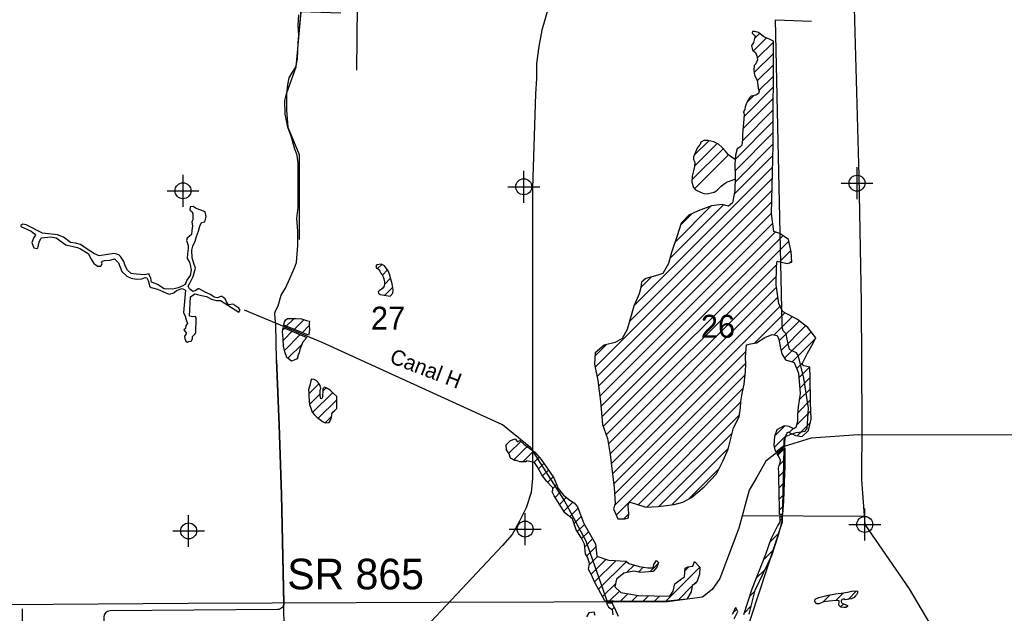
# Model space of a CAD drawing. Extents: x 164447 to 260447, y 765761 to 829592.
# Tile 12 of 16: x 201872 to 217295, y 795695 to 804994. Entities that reach past the tile are written whole.
import ezdxf

# ---------------------------------------------------------------- set-up
doc = ezdxf.new("R2010")
doc.units = 0
doc.header["$LTSCALE"] = 800
doc.header["$PDMODE"] = 34
doc.header["$PDSIZE"] = 250
doc.linetypes.add('STREAM', pattern=[0])
doc.layers.get('0').update_dxf_attribs({"linetype": 'CONTINUOUS'})
for name, color, linetype in [('MAJROADS', 9, 'CONTINUOUS'), ('SEC', 2, 'CONTINUOUS'), ('TEXT', 7, 'CONTINUOUS'), ('TRUNKS', 5, 'STREAM'), ('WATER', 4, 'CONTINUOUS'), ('WETDBA', 11, 'CONTINUOUS'), ('WETFILL', 12, 'CONTINUOUS'), ('WSHEDS', 3, 'CONTINUOUS')]:
    doc.layers.add(name, color=color, linetype=linetype)

# ---------------------------------------------------------------- blocks, each defined once
blk = doc.blocks.new('*X')
at = {"color": 0}
for p, q in [((213365.517851, 804506.786923), (213566.018027, 804707.287099)), ((213383.090898, 804701.136666), (213459.934848, 804777.980615)), ((213425.916342, 804390.408719), (213680.05225, 804644.544627)), ((213378.023414, 804165.739096), (213679.342103, 804467.057784)), ((213424.804111, 804035.743098), (213678.631955, 804289.570942)), ((213450.284193, 803884.446483), (213677.921808, 804112.084099)), ((213217.46368, 803474.849276), (213677.211661, 803934.597256)), ((213201.68794, 803282.29684), (213676.501514, 803757.110414)), ((213260.777967, 803694.940258), (213371.228023, 803805.390314)), ((213193.034332, 803096.866537), (213675.791367, 803579.623571)), ((213079.082435, 802806.137944), (213675.081219, 803402.136729)), ((212435.746876, 802869.909167), (212664.599271, 803098.761562)), ((213077.030788, 802627.309603), (213674.371072, 803224.649886)), ((212402.531757, 802483.140657), (212894.445769, 802975.054669)), ((212444.101737, 802701.487332), (212797.303254, 803054.688849)), ((213076.902004, 802450.404123), (213673.660925, 803047.163044)), ((212442.085835, 802345.91804), (212974.388016, 802878.220221)), ((213062.671534, 802259.396957), (213669.862762, 802866.588186)), ((211492.913123, 800512.861852), (213665.735752, 802685.68448)), ((211423.486368, 800266.658401), (213661.608742, 802504.780775)), ((210884.219213, 799550.614551), (213657.481731, 802323.877069)), ((210915.676056, 799405.294698), (213653.354721, 802142.973363)), ((212054.372071, 801251.097494), (212895.458256, 802092.183679)), ((212137.452837, 801510.954956), (212703.529561, 802077.03168)), ((210939.983585, 799252.825532), (213649.22771, 801962.069658)), ((212223.376955, 801773.655769), (212407.987601, 801958.266416)), ((210959.06699, 799095.132242), (213670.154323, 801806.219575)), ((210976.198078, 798935.486635), (213710.458587, 801669.747143)), ((210991.097613, 798773.609474), (213827.658122, 801610.169983)), ((211014.160862, 798619.896028), (213918.621607, 801524.356773)), ((213772.95814, 801201.916611), (213950.590015, 801379.548486)), ((207478.105572, 801094.248378), (207543.255595, 801159.398401)), ((211061.181603, 798490.140074), (213730.251527, 801159.209997)), ((213931.974722, 801184.156497), (213964.966618, 801217.148394)), ((207553.98354, 800993.349651), (207635.258279, 801074.62439)), ((207585.341829, 800847.931245), (207679.988479, 800942.577894)), ((211095.386669, 798347.568444), (213725.575063, 800977.756838)), ((211604.0854, 800800.810824), (211765.36641, 800962.091833)), ((207590.854901, 800676.667621), (207716.234178, 800802.046898)), ((211119.485185, 798194.890265), (213728.599071, 800804.004151)), ((211138.810718, 798037.439103), (213749.510625, 800648.13901)), ((211157.710013, 797879.561703), (213783.351379, 800505.203068)), ((206048.266443, 800194.739335), (206169.006734, 800315.479626)), ((213382.568408, 799927.643402), (213857.66717, 800402.742164)), ((213688.615984, 800056.914283), (213973.544157, 800341.842456)), ((205995.973802, 800142.446694), (206017.667524, 800164.140416)), ((206173.13759, 800142.833786), (206324.954662, 800294.650859)), ((206298.008736, 800090.928237), (206408.477952, 800201.397453)), ((213769.794323, 799961.315926), (214084.661399, 800276.183003)), ((213799.186898, 799813.931807), (214183.782497, 800198.527406)), ((206002.163561, 799971.859758), (206142.53867, 800112.234867)), ((206019.902465, 799812.821967), (206267.409817, 800060.329318)), ((213851.886705, 799689.854918), (214268.544646, 800106.512859)), ((213971.468506, 799632.660024), (214341.615198, 800002.806716)), ((206073.559163, 799689.701969), (206294.293197, 799910.436003)), ((210882.132465, 799725.304498), (211062.274746, 799905.446779)), ((211176.609309, 797721.684303), (213248.652015, 799793.72701)), ((211191.206271, 797559.50457), (213247.249686, 799615.547985)), ((214041.528893, 799525.943716), (214135.539484, 799619.954307)), ((214076.680523, 799384.31865), (214245.808604, 799553.446731)), ((211190.420374, 797381.941978), (213236.699965, 799428.221569)), ((214091.515857, 799222.377289), (214256.700992, 799387.562424)), ((206400.289074, 799132.548404), (206561.180858, 799293.440188)), ((206433.90029, 799342.936315), (206451.456205, 799360.49223)), ((206410.653359, 798966.135993), (206577.701753, 799133.184388)), ((206460.589774, 798839.295713), (206774.687241, 799153.39318)), ((206619.307416, 799174.790051), (206670.518808, 799226.001443)), ((211217.657409, 797232.402318), (213206.39787, 799221.142778)), ((214083.635597, 799037.720334), (214258.152031, 799212.236767)), ((206549.016583, 798750.945827), (206838.464309, 799040.393552)), ((211558.838974, 797396.807187), (213167.490124, 799005.458337)), ((214058.648763, 798835.956804), (214259.603069, 799036.91111)), ((206656.197851, 798681.350399), (206759.666846, 798784.819395)), ((211695.325357, 797356.516875), (213145.505759, 798806.697276)), ((214041.582984, 798642.11433), (214265.933192, 798866.464538)), ((213703.623377, 798480.931418), (213855.18346, 798632.491501)), ((214051.389715, 798475.144366), (214259.409357, 798683.164008)), ((211884.806126, 797369.220948), (213030.485743, 798514.900565)), ((213692.755317, 798293.286663), (213869.706367, 798470.237713)), ((213924.517985, 798525.049331), (213987.171561, 798587.702907)), ((209536.416142, 798202.81148), (209720.946578, 798387.341916)), ((209609.997751, 798099.616393), (209820.128288, 798309.746931)), ((209755.303603, 798068.14555), (209921.365255, 798234.207202)), ((212087.107063, 797394.745191), (212970.408027, 798278.046154)), ((213748.623485, 798172.378136), (213857.923719, 798281.67837)), ((209923.636105, 798059.701357), (210007.381901, 798143.447153)), ((209998.419907, 797957.708463), (210083.807638, 798043.096195)), ((213771.375757, 798018.353712), (213858.755195, 798105.73315)), ((210063.992459, 797846.50432), (210155.732411, 797938.244273)), ((212360.504163, 797491.365595), (212825.90438, 797956.765811)), ((213765.349465, 797835.550725), (213854.281061, 797924.482321)), ((210140.193205, 797745.928371), (210226.337705, 797832.072871)), ((210221.64352, 797650.601991), (210282.5094, 797711.46787)), ((213768.730832, 797662.155397), (213848.143552, 797741.568117)), ((210258.605193, 797510.786968), (210349.377854, 797601.559629)), ((213772.717521, 797489.36539), (213841.969038, 797558.616908)), ((210326.317835, 797401.722915), (210436.612293, 797512.017373)), ((210394.030478, 797292.658862), (210538.064683, 797436.693068)), ((210486.76131, 797208.612999), (210618.835617, 797340.687307)), ((211336.048797, 797174.01701), (211415.283057, 797253.25127)), ((213775.95905, 797315.830224), (213831.609538, 797371.480712)), ((210556.122905, 797101.197899), (210667.558214, 797212.633208)), ((210605.945103, 796974.243402), (210718.487408, 797086.785707)), ((213778.934162, 797142.028641), (213816.229279, 797179.323758)), ((210674.051439, 796865.573042), (210782.056753, 796973.578357)), ((213618.270257, 796804.588041), (213762.913395, 796949.231178)), ((210722.84835, 796737.593258), (210845.626099, 796860.371008)), ((210755.224464, 796593.192677), (210896.196276, 796734.164489)), ((213520.200084, 796529.741172), (213680.873605, 796690.414693)), ((210793.567227, 796454.758745), (210924.26986, 796585.461378)), ((210823.220935, 796307.635757), (211057.505816, 796541.920638)), ((210877.791993, 796185.430121), (211214.188684, 796521.826811)), ((210940.344755, 796071.206187), (211376.603156, 796507.464587)), ((211743.49571, 796344.027056), (211868.41489, 796468.946236)), ((211377.617673, 796331.702409), (211495.409306, 796449.494043)), ((211563.004642, 796340.312683), (211639.502584, 796416.810625)), ((211986.594519, 795880.019084), (212524.562189, 796417.986754)), ((212294.438795, 796364.640055), (212352.997708, 796423.198968)), ((213405.479818, 796238.244211), (213544.695312, 796377.459705)), ((211003.389874, 795957.474611), (211207.909848, 796161.994585)), ((212428.8781, 796145.525969), (212488.140775, 796204.788644)), ((211110.673571, 795887.981612), (211265.384315, 796042.692357)), ((211279.449436, 795879.980782), (211400.746774, 796001.27812)), ((212184.93472, 795901.58259), (212406.201782, 796122.849652)), ((213304.300639, 795960.288336), (213387.953392, 796043.941089)), ((214650.977122, 795892.751257), (214774.74138, 796016.515515)), ((214847.433001, 795912.430441), (214979.591664, 796044.589104)), ((211066.434994, 795843.743035), (211074.094902, 795851.402944)), ((211454.834336, 795878.588987), (211551.508028, 795975.262679)), ((211631.611032, 795878.588987), (211722.508573, 795969.486529)), ((211808.387727, 795878.588987), (211895.254757, 795965.456018)), ((214450.107742, 795868.658573), (214565.375774, 795983.926605)), ((214731.446059, 795796.4435), (214779.036774, 795844.034214)), ((211151.493933, 795752.025279), (211186.450508, 795786.981854)), ((213045.233973, 795701.22167), (213103.995241, 795759.982939)), ((213220.262242, 795699.473245), (213330.643126, 795809.854129))]:
    blk.add_line(p, q, dxfattribs=at)

msp = doc.modelspace()

# ---------------------------------------------------------------- linework, layer by layer
at = {"layer": 'MAJROADS', "color": 0}
for points in [[(206243.141648, 804750.756782), (206275.870567, 805068.290257), (206320.372876, 807716.345711), (206333.217363, 809029.524452)], [(210162.323543, 805210.012248), (210096.320951, 804989.696409), (210050.107371, 804830.454734), (210001.480731, 804572.989277), (209965.930816, 804306.761669), (209969.754307, 804075.367814), (209953.906442, 803833.105676), (209906.785994, 802355.408799), (209907.155123, 799718.493281), (209907.044833, 797808.476716), (209882.516664, 797588.063684), (209803.365732, 797345.949894), (209698.081812, 797130.091862), (209588.473087, 796931.706976), (209433.085595, 796759.623887), (207432.939525, 794627.275179)], [(214944.587365, 805174.748957), (215017.201812, 802543.202597), (215052.779803, 800565.493641), (215063.720251, 798654.999782), (215057.24526, 797783.63164), (215109.831072, 797086.632999), (215807.0537, 796077.122439), (216642.826622, 794663.239536), (217040.078032, 793998.346433), (218198.816176, 792070.944479), (219837.345937, 789310.45603), (220400.238097, 788384.583002), (220500.15798, 788300.050489), (222969.034817, 785650.697905), (223310.251348, 785338.139291), (224041.834976, 784561.834789), (224174.521903, 784376.51076), (224215.48071, 784250.521365), (225769.077905, 780208.676659), (225990.691275, 779586.983705), (226975.632671, 776822.972959)], [(206041.565464, 793491.614503), (206009.769935, 795836.606332), (205972.170756, 797554.697581), (205938.3133, 798644.292758), (205895.582065, 799666.916781), (205882.90473, 800220.062576), (205875.205759, 800312.294763), (205867.444956, 800396.147828), (205884.574195, 800446.298903), (205918.585343, 800513.08456), (205970.096723, 800680.296033), (206037.933524, 800788.729978), (206106.079486, 800939.05954), (206174.349112, 801106.147348), (206208.483924, 801189.691252), (206227.220795, 801457.699531), (206228.890259, 801683.935857), (206213.615981, 801885.158478), (206231.610867, 802052.617278), (206233.898651, 802362.644837), (206235.258955, 802546.985547), (206236.681091, 802739.705381), (206220.912157, 802873.895016), (206179.696693, 802966.374532), (206122.526798, 803167.906313), (206073.303203, 803310.722399), (206032.891555, 803512.130516), (206026.120064, 803730.049551), (206060.687701, 803872.247318), (206069.808808, 803972.734964), (206095.749993, 804081.47807), (206146.704885, 804173.277433), (206197.536112, 804248.31855), (206223.662794, 804382.199025), (206233.896877, 804633.51089), (206243.141648, 804750.756782), (206235.937333, 804910.021955), (206245.491264, 805069.163464)], [(220400.978442, 798482.09586), (215004.926753, 798491.121051), (214270.936493, 798440.642725), (213863.94479, 798314.883304), (213559.747908, 798078.154834), (213419.315059, 797829.764549), (213301.291897, 797623.115889), (213139.370859, 797031.190259), (212837.546482, 796242.831812), (212717.830443, 796066.178981), (212568.749913, 795949.782561), (212018.364768, 795873.450215), (208460.828487, 795865.737266), (204509.492269, 795850.046188), (199572.636659, 795812.421605)], [(213192.633519, 797225.899568), (215100.059453, 797216.15092)], [(201911.636703, 795766.292702), (201954.44368, 789708.05137), (201954.231138, 789346.775134)]]:
    msp.add_lwpolyline(points, dxfattribs=at)
at = {"layer": 'SEC', "color": 0}
for p in [(209767.881816, 802377.28533), (214987.991547, 802432.779872), (204430.431046, 802314.048216), (204518.848345, 796984.839487), (209789.091414, 797014.926813), (215109.831072, 797086.632999)]:
    msp.add_point(p, dxfattribs=at)
at = {"layer": 'TRUNKS', "color": 0}
for points in [[(206951.15301, 809767.479449), (207021.572525, 809593.069035), (207081.211442, 809377.147168), (207081.508044, 809285.463061), (207001.247172, 809128.029012), (206977.672508, 808992.608124), (207004.319933, 808852.98375), (207057.296994, 808671.967977), (207121.033467, 808539.012522), (207160.672692, 808432.174844), (207217.648441, 808364.686852), (207182.614422, 807722.778044), (207145.966223, 804205.88226)], [(213210.057378, 795270.63328), (213822.091958, 797129.109746), (213847.375761, 798284.097271), (213845.092048, 798410.727055), (213879.976405, 798471.88721), (213954.184435, 798502.5123), (214037.130867, 798526.594409), (214120.085955, 798539.760007), (214174.659849, 798550.719798), (214207.376485, 798592.228504), (214228.958477, 798908.824604), (214154.352263, 799380.358971), (214073.298287, 799723.073328), (214042.690509, 799775.448338), (213992.457251, 799797.24154), (213931.298827, 799829.942595), (213907.214988, 799915.072329), (213894.058045, 799987.110907), (213878.705682, 800074.430868), (213830.638414, 800118.05882), (213819.690742, 800157.3496), (213815.270469, 800225.028499), (213708.876, 804991.095366), (214274.368526, 804969.710735)], [(211086.898085, 795857.058551), (210747.552741, 796825.198503), (210396.003865, 797477.372373), (209880.569528, 798285.639479), (209436.839274, 798645.897058), (206609.909524, 799939.620509), (205394.909158, 800444.663209)]]:
    msp.add_lwpolyline(points, dxfattribs=at)
at = {"layer": 'WATER', "color": 0}
msp.add_lwpolyline([(201888.55297, 801754.854057), (202050.331742, 801681.156173), (202105.046855, 801637.673623), (202118.208142, 801618.069401), (202094.315691, 801580.881485), (202064.008552, 801502.19624), (202081.648741, 801447.678861), (202094.831214, 801421.525774), (202142.898595, 801408.583407), (202158.151031, 801417.364661), (202177.501024, 801509.112326), (202201.329917, 801565.946836), (202214.385275, 801579.086938), (202358.410868, 801594.833711), (202443.602607, 801577.645488), (202592.396641, 801468.977954), (202778.096113, 801423.736166), (202826.184679, 801404.244934), (202944.297291, 801332.588767), (202992.618902, 801241.060022), (203034.306904, 801175.705551), (203062.755938, 801153.967807), (203089.022017, 801132.223001), (203141.405874, 801134.575442), (203163.11537, 801171.756296), (203152.115852, 801197.916446), (203171.713013, 801213.260688), (203200.063179, 801222.084313), (203287.360191, 801228.915656), (203357.158254, 801246.605278), (203383.438457, 801220.494562), (203418.471665, 801187.86323), (203473.490442, 801050.513617), (203552.316927, 800976.547379), (203617.911505, 800944.014913), (203703.089119, 800931.1926), (203783.844328, 800935.819802), (203836.178752, 800953.452929), (203862.381273, 800951.354717), (203882.169107, 800907.759176), (203899.816357, 800851.058843), (203904.288196, 800818.328643), (203932.730168, 800798.773853), (204033.230839, 800772.903244), (204170.961798, 800710.042454), (204219.03624, 800694.917132), (204284.461331, 800714.775585), (204325.817422, 800752.019997), (204386.876603, 800771.864326), (204419.592679, 800780.702075), (204467.695369, 800756.844934), (204440.45393, 800405.297382), (204462.46709, 800348.611173), (204477.924324, 800294.086733), (204499.944546, 800235.217568), (204476.037971, 800202.395563), (204469.630345, 800158.715278), (204443.512567, 800134.61803), (204478.588148, 800088.888967), (204472.116964, 800064.855277), (204452.562175, 800036.413305), (204459.224031, 800001.507212), (204472.455938, 799960.07344), (204498.714955, 799940.511589), (204522.69215, 799951.504045), (204557.591181, 799960.348856), (204581.490694, 799995.353817), (204579.194748, 800030.274034), (204614.009036, 800065.314304), (204631.394994, 800089.383304), (204635.02646, 800316.424743), (204628.392852, 800342.599016), (204582.55786, 800340.26776), (204534.497542, 800351.027172), (204548.810738, 800650.141434), (204616.319917, 800700.568318), (204721.186498, 800674.711832), (204799.822309, 800659.685378), (204876.35991, 800618.456403), (204948.468043, 800596.859898), (205018.336725, 800592.71997), (205304.882903, 800414.642781), (205326.613585, 800445.27477), (205304.685169, 800475.765519), (205241.238236, 800519.219822), (205219.352191, 800536.612842), (205177.883109, 800534.29571), (205142.984077, 800525.450898), (205112.267345, 800573.37704), (205090.282433, 800621.331429), (205068.396388, 800638.724449), (205039.954416, 800658.279238), (205037.757337, 800662.638086), (204967.98046, 800638.399599), (204917.744248, 800646.968994), (204863.036198, 800688.268589), (204775.590884, 800727.2793), (204683.744352, 800777.190662), (204666.27365, 800779.317121), (204629.255221, 800750.818653), (204583.455539, 800737.572623), (204533.12046, 800776.703387), (204508.966717, 800820.284804), (204539.379785, 800866.225726), (204591.424668, 800973.360005), (204625.942354, 801100.084383), (204597.323833, 801174.213046), (204575.197681, 801265.826534), (204566.091578, 801381.494899), (204585.533376, 801444.86415), (204622.382317, 801525.753536), (204641.795867, 801597.854607), (204672.08182, 801683.088717), (204695.840094, 801761.752777), (204721.851943, 801818.594349), (204772.038721, 801825.305639), (204791.409899, 801910.504439), (204775.89617, 801982.492519), (204708.139823, 802008.469058), (204636.010504, 802036.614427), (204587.886628, 802067.020434), (204542.051636, 802064.689178), (204535.665196, 802014.460028), (204572.88136, 801981.835757), (204586.092081, 801946.95085), (204584.170418, 801866.174455), (204571.206866, 801824.655939), (204580.129358, 801765.744403), (204567.264673, 801693.664518), (204565.286515, 801630.351763), (204497.798522, 801573.376013), (204484.827908, 801534.040453), (204511.270536, 801457.721773), (204509.242944, 801409.689702), (204498.603585, 801324.519149), (204494.47072, 801252.467512), (204529.588672, 801193.64072), (204545.003534, 801152.21401), (204556.186663, 801069.297031), (204541.16727, 800988.478265), (204489.016458, 800914.088309), (204463.039919, 800846.331963), (204425.993243, 800826.565315), (204354.054597, 800795.770901), (204273.355883, 800773.680059), (204133.625581, 800779.776959), (204032.997795, 800844.940757), (203967.424403, 800870.924358), (203939.003617, 800883.930282), (203925.715214, 800942.827694), (203901.533223, 800995.140931), (203899.28671, 801014.780464), (203825.122738, 800997.076718), (203696.293086, 801007.574837), (203617.664336, 801020.418337), (203560.752145, 801068.259735), (203523.408866, 801140.177195), (203501.360396, 801207.778178), (203450.905264, 801284.019177), (203426.800954, 801312.319909), (203359.058731, 801333.930538), (203245.601569, 801316.099677), (203114.694892, 801293.84641), (203042.544387, 801328.540645), (202926.621792, 801398.020919), (202823.775741, 801474.092431), (202745.118744, 801495.66775), (202666.497056, 801506.328294), (202559.270971, 801586.751591), (202465.283855, 801623.558161), (202229.439977, 801648.99093), (201971.420514, 801781.317871), (201921.184303, 801789.887266), (201890.693553, 801767.958849)], close=True, dxfattribs=at)
at = {"layer": 'WETDBA', "color": 0}
for points in [[(213858.646095, 798334.179051), (213864.234901, 798459.153234), (213901.948513, 798535.556111), (214024.623285, 798478.447249), (214128.054529, 798465.684197), (214230.629592, 798556.768537), (214271.774959, 798737.471474), (214259.913662, 798999.382823), (214256.683256, 799389.705509), (214248.431564, 799552.844385), (214157.356235, 799573.759274), (214128.007277, 799605.346774), (214213.189835, 799770.544961), (214280.353854, 799892.008713), (214345.106655, 800009.121407), (214216.134906, 800173.181181), (214056.504661, 800298.242165), (213821.697433, 800421.646231), (213762.629589, 800550.356272), (213723.630369, 800841.038576), (213727.844838, 801137.329393), (213735.900873, 801210.571494), (213826.984093, 801189.298619), (213893.940254, 801173.94085), (213966.574818, 801193.449709), (213955.435571, 801357.599421), (213913.26001, 801548.643369), (213779.335745, 801644.901837), (213687.634167, 801677.980348), (213649.182294, 801960.078887), (213673.592578, 803030.081246), (213680.100358, 804656.568368), (213627.370284, 804682.369992), (213526.851937, 804723.193697), (213442.708132, 804792.084616), (213387.036069, 804810.730716), (213351.871085, 804806.754206), (213347.062149, 804781.183891), (213375.522374, 804752.821814), (213390.735076, 804740.967187), (213383.203775, 804701.542431), (213364.574993, 804634.576423), (213350.234985, 804609.046585), (213337.10877, 804589.556752), (213351.442809, 804518.377125), (213396.786136, 804481.038813), (213419.755394, 804426.378154), (213429.794984, 804367.76406), (213405.022165, 804305.185016), (213378.810213, 804275.736422), (213373.093739, 804202.487625), (213383.370271, 804125.880669), (213423.320862, 804048.481808), (213432.655262, 803968.314429), (213441.20944, 803922.710917), (213453.087059, 803872.627968), (213446.393859, 803839.936806), (213401.41454, 803812.343601), (213329.951693, 803795.882554), (213304.363976, 803768.925101), (213262.182052, 803699.069183), (213247.373836, 803655.523365), (213237.70977, 803627.3232), (213232.317035, 803587.262649), (213209.578792, 803548.751149), (213205.781385, 803546.155977), (213217.601293, 803540.896235), (213219.612624, 803501.078426), (213194.908698, 803199.552095), (213195.908458, 803115.228977), (213182.192559, 803027.599778), (213153.524144, 802997.717696), (213110.417158, 802971.824313), (213083.30312, 802869.509408), (213074.153511, 802732.132649), (213079.606464, 802533.474295), (213072.558549, 802316.990603), (213039.230703, 802122.849904), (212974.47385, 802070.922155), (212873.590887, 802098.067753), (212706.766652, 802078.273731), (212500.776124, 801999.236472), (212353.927169, 801934.396449), (212234.552478, 801809.274845), (212171.638066, 801608.7515), (212080.670697, 801348.513539), (212033.981963, 801175.567935), (211948.641604, 801017.52946), (211868.289157, 800990.687307), (211679.26395, 800938.169613), (211610.98247, 800883.657064), (211603.902779, 800798.617218), (211575.651664, 800699.142527), (211490.344891, 800507.079637), (211389.128259, 800143.107676), (211308.873641, 799998.075035), (211202.000724, 799939.488486), (211027.439895, 799896.959897), (210885.091004, 799774.197213), (210874.327074, 799596.312848), (210928.957285, 799343.939964), (210969.245521, 799011.023246), (211002.210379, 798652.873952), (211081.913337, 798432.929875), (211121.46081, 798182.373522), (211184.235398, 797657.9789), (211201.398401, 797415.525017), (211173.213338, 797329.303685), (211242.817635, 797177.545501), (211356.448991, 797173.24493), (211406.164585, 797192.606809), (211416.160459, 797259.086633), (211406.553915, 797321.194661), (211400.877323, 797383.747465), (211416.150328, 797422.048995), (211430.83856, 797438.131746), (211500.792738, 797416.751342), (211679.073634, 797355.495659), (211872.212291, 797367.631988), (212123.300212, 797399.311668), (212258.958959, 797435.610454), (212395.555505, 797510.611137), (212591.363512, 797677.889375), (212788.8963, 797880.663421), (212890.657564, 798089.922469), (212967.361859, 798266.036739), (213052.050058, 798599.917168), (213139.557044, 798773.404256), (213165.063531, 798916.155757), (213167.634362, 799010.766534), (213187.067941, 799136.55069), (213221.039842, 799285.219323), (213242.506822, 799481.247563), (213248.51842, 799598.498225), (213240.376284, 799707.915586), (213253.495295, 799843.947193), (213257.665787, 799898.47936), (213318.502606, 799917.011875), (213415.566983, 799933.119417), (213544.495919, 800014.756136), (213659.154797, 800061.336865), (213738.211459, 800049.46923), (213765.764625, 799985.607793), (213783.938248, 799876.053368), (213812.269601, 799760.634111), (213866.33151, 799664.048096), (213956.085358, 799638.089848), (214001.928257, 799621.908578), (214070.034559, 799456.865476), (214099.275513, 799137.673495), (214066.939791, 798931.01908), (214056.361171, 798809.728004), (214058.067455, 798699.810636), (214030.469191, 798603.21561), (213996.894511, 798582.776843), (213923.729284, 798619.845494), (213845.691349, 798634.242699), (213733.6459, 798566.588158), (213697.590112, 798463.718015), (213686.347819, 798323.788016), (213700.352762, 798257.120856), (213717.798505, 798226.493601)], [(207675.548368, 800662.159679), (207718.76117, 800708.195763), (207721.091741, 800764.137893), (207708.986893, 800858.605582), (207683.917544, 800927.778227), (207663.007683, 801006.539706), (207645.110284, 801062.032784), (207586.294139, 801137.20425), (207532.847128, 801164.765848), (207465.885098, 801154.444391), (207449.325377, 801131.800004), (207463.123498, 801100.579636), (207492.587043, 801088.128671), (207514.914684, 801053.056081), (207529.327341, 801023.954342), (207556.855295, 800989.785063), (207576.898826, 800932.980408), (207585.363395, 800886.539865), (207588.054837, 800862.56067), (207579.707889, 800817.551192), (207556.631538, 800783.130585), (207502.660578, 800744.349427), (207486.816389, 800730.110798), (207493.942346, 800708.750017), (207519.860935, 800688.828846)], [(206841.589702, 798902.786419), (206837.328211, 799090.414492), (206782.79485, 799145.509251), (206734.154105, 799192.808046), (206673.209386, 799224.611641), (206646.841277, 799238.231931), (206619.949686, 799212.038316), (206619.100446, 799162.786841), (206615.811558, 799113.439107), (206614.985548, 799081.292666), (206607.166355, 799058.295017), (206588.708492, 799057.217679), (206577.052229, 799104.928545), (206578.594239, 799172.009598), (206579.346753, 799197.171868), (206586.98244, 799215.973512), (206577.697068, 799265.523242), (206549.646566, 799312.93632), (206517.711599, 799343.790143), (206483.368761, 799356.048591), (206438.44179, 799362.304413), (206420.514553, 799285.850274), (206396.487964, 799195.891063), (206399.30744, 799150.973105), (206401.998415, 799100.465059), (206405.009942, 799024.138954), (206410.025815, 798967.788558), (206432.619003, 798908.291994), (206455.698224, 798845.323971), (206490.554132, 798802.368171), (206528.285455, 798766.158031), (206567.108335, 798737.670359), (206616.703124, 798701.579242), (206659.09846, 798679.864734), (206718.223273, 798685.339138), (206735.452534, 798708.70807), (206746.926693, 798736.387755), (206757.272781, 798766.117313), (206761.80876, 798801.551708), (206763.505839, 798820.468102), (206780.542583, 798848.716329), (206801.394567, 798868.737564)], [(211308.809056, 795878.588987), (211040.056419, 795891.329223), (210880.962665, 796178.329766), (210821.950854, 796310.479958), (210782.223302, 796381.936035), (210797.118921, 796477.558966), (210772.148925, 796564.824932), (210736.387311, 796624.766358), (210718.12577, 796776.948869), (210664.808337, 796884.158968), (210586.598631, 797003.851289), (210533.8147, 797172.455535), (210409.213842, 797268.203175), (210243.595238, 797534.963347), (210211.022383, 797599.072309), (210220.859551, 797624.002129), (210221.884141, 797658.766186), (210123.218981, 797764.039442), (210050.797234, 797864.876875), (209977.74428, 797994.353159), (209934.813513, 798057.159351), (209809.906062, 798085.566242), (209798.121165, 798067.756683), (209706.055737, 798068.592817), (209651.876598, 798089.246428), (209629.315613, 798089.107338), (209559.714463, 798126.970861), (209541.724338, 798195.699144), (209497.806405, 798254.543824), (209492.809265, 798335.019579), (209561.172577, 798402.069516), (209632.264738, 798426.558613), (209668.39671, 798379.719752), (209705.193261, 798400.229531), (209770.845747, 798346.519959), (209943.816142, 798217.45508), (210040.125314, 798105.324867), (210125.542073, 797983.642434), (210237.043537, 797815.974176), (210308.348039, 797652.076041), (210392.654323, 797548.27711), (210488.229717, 797469.439559), (210558.370324, 797423.350257), (210611.33258, 797360.407001), (210709.039417, 797103.611143), (210890.216189, 796780.962831), (210914.802845, 796588.555143), (211096.73997, 796529.099144), (211371.681296, 796512.074992), (211412.649695, 796473.699074), (211573.378566, 796426.690065), (211709.151075, 796406.404602), (211795.127445, 796406.892076), (211804.727306, 796460.30576), (211849.82425, 796519.812889), (211876.185087, 796492.46551), (211850.79954, 796415.627091), (211794.234989, 796351.12419), (211791.302295, 796347.550279), (211594.854759, 796333.0726), (211494.049588, 796355.987362), (211333.557294, 796322.512453), (211222.99511, 796227.67937), (211195.450352, 796107.742999), (211289.217125, 796020.523734), (211563.478712, 795973.197011), (212056.948851, 795961.683373), (212109.359293, 796041.820263), (212133.784889, 796154.734259), (212237.765472, 796235.506911), (212287.004253, 796264.587724), (212291.732086, 796334.290592), (212297.646563, 796400.607721), (212339.709568, 796421.104874), (212416.555146, 796433.215061), (212431.837335, 796475.192501), (212443.486297, 796506.340143), (212524.567457, 796418.197402), (212521.76839, 796306.271311), (212486.699465, 796200.439005), (212447.075883, 796156.661656), (212407.588317, 796132.498209), (212392.710083, 796028.964197), (212319.772489, 795916.242124), (211973.440549, 795878.588987)], [(213820.947917, 797242.688583), (213773.914851, 797242.928963), (213776.301548, 797297.494611), (213770.32966, 797617.199448), (213764.678549, 797776.097727), (213766.012663, 797894.319775), (213760.775889, 797969.417857), (213769.136706, 798012.581274), (213783.709519, 798050.151053), (213788.179834, 798091.079766), (213767.043807, 798140.039938), (213737.802229, 798191.375628), (213857.87689, 798284.818699), (213859.765017, 798158.200713), (213856.592728, 797993.377412), (213848.162238, 797742.121773), (213838.412292, 797453.230303), (213821.422612, 797249.063075)], [(214344.461388, 795849.006825), (214325.44941, 795886.568435), (214333.433815, 795917.73661), (214392.445039, 795943.243381), (214513.788993, 795975.459527), (214652.600815, 795998.243087), (214779.501995, 796017.227711), (214866.062046, 796029.485664), (214903.458144, 796042.651221), (214956.542906, 796048.391656), (214995.221673, 796042.010487), (214995.756821, 796013.163505), (214980.406421, 795986.9251), (214960.884229, 795962.277664), (214944.60672, 795943.914058), (214902.406344, 795919.263003), (214862.002469, 795914.596084), (214832.927229, 795910.274266), (214804.590861, 795904.256904), (214785.739367, 795913.990951), (214771.174698, 795918.357818), (214749.35042, 795912.882443), (214743.599927, 795898.619236), (214742.280857, 795885.521853), (214740.24383, 795873.433432), (214742.565022, 795864.913878), (214763.279383, 795850.426032), (214790.068423, 795839.559343), (214802.303251, 795832.716228), (214838.185204, 795816.628766), (214836.648333, 795799.401422), (214811.63166, 795785.925756), (214781.348765, 795787.408529), (214735.128033, 795793.216338), (214704.060816, 795820.446008), (214710.002765, 795873.543037), (214708.096258, 795891.009096), (214661.636811, 795893.373528), (214550.847628, 795886.906089), (214469.717502, 795876.875209), (214415.771996, 795854.271638), (214395.894245, 795841.296128), (214358.714138, 795843.599624), (214344.179032, 795858.275708)]]:
    msp.add_lwpolyline(points, close=True, dxfattribs=at)
for points in [[(213070.597483, 802811.312049), (213001.766155, 802856.456964), (212971.042399, 802880.879698), (212951.208846, 802906.22384), (212929.38137, 802936.68693), (212877.865647, 802993.263652), (212818.819929, 803044.467741), (212743.650961, 803080.175401), (212653.388082, 803101.397469), (212588.451658, 803103.00656), (212540.579208, 803073.855704), (212530.737663, 803038.578959), (212517.328483, 803022.3778), (212483.626266, 802980.856355), (212456.885813, 802919.548427), (212424.572283, 802843.668561), (212426.23624, 802802.166433), (212445.60333, 802762.884156), (212443.981904, 802696.587612), (212424.623424, 802624.33089), (212404.173929, 802544.262736), (212401.607238, 802448.729804), (212424.990739, 802364.863545), (212459.331471, 802326.805701), (212535.180498, 802291.091873), (212586.68924, 802271.241445), (212642.058576, 802264.618254), (212705.798322, 802281.043073), (212748.731497, 802290.515379), (212796.9964, 802325.443657), (212860.441559, 802384.378359), (212921.410913, 802432.793726), (212955.942025, 802453.224077), (212989.026672, 802464.145931), (213014.306055, 802476.838861), (213073.952508, 802495.906515)], [(206395.89606, 800050.239131), (206008.514137, 800211.263291), (206020.489443, 800258.964031), (206042.492728, 800294.040426), (206065.490843, 800312.750084), (206150.892245, 800315.770622), (206201.189283, 800314.962636), (206284.283812, 800305.674929), (206332.622496, 800292.572447), (206366.534306, 800282.391375), (206409.562668, 800271.173751), (206408.021126, 800230.621551), (206408.708222, 800186.666648), (206410.56037, 800157.418384), (206405.615657, 800088.108693), (206395.89606, 800050.239131)], [(206130.551599, 799645.813148), (206054.231168, 799704.586101), (206024.585519, 799792.427618), (206003.932661, 799882.369273), (206001.829652, 799988.750693), (205992.439009, 800049.815368), (205989.862783, 800106.262023), (206000.820219, 800171.143384)], [(206000.820219, 800171.143384), (206371.855564, 800016.914054), (206370.780644, 800015.525268), (206316.547943, 799956.837157), (206304.156722, 799934.706306), (206285.702664, 799889.298041), (206262.639598, 799828.000061), (206250.651436, 799777.960025), (206228.780924, 799730.671643), (206230.761573, 799707.013467), (206205.805105, 799676.009314), (206130.551599, 799645.813148)], [(213299.769476, 795683.748989), (213391.668852, 796059.117095), (213651.978135, 796600.64133), (213755.892055, 796923.484394), (213787.041547, 797037.707506), (213813.408054, 797141.438574), (213817.9703, 797202.703278), (213774.447662, 797202.925718), (213781.09264, 797177.616766), (213777.67757, 797121.310451), (213747.145315, 797076.583892), (213710.784745, 797003.792431), (213636.623773, 796858.535936), (213553.877224, 796615.312662), (213341.390011, 796075.396053), (213210.33237, 795668.655657)], [(211252.383396, 795644.575088), (211187.112468, 795785.727216), (211156.984434, 795842.830035), (211163.512556, 795851.596806), (211062.203148, 795851.377162), (211095.023399, 795792.170376), (211151.08036, 795754.827702), (211163.535529, 795670.430002)], [(210885.697984, 795660.490279), (210868.27295, 795710.605494), (210788.086971, 795703.84663), (210752.134795, 795639.941313)], [(213062.079462, 795608.220282), (213118.975361, 795725.71348), (213091.701617, 795788.106601), (213072.20089, 795770.704065), (213057.777748, 795724.981927), (213033.399538, 795678.805038)]]:
    msp.add_lwpolyline(points, dxfattribs=at)
at = {"layer": 'WSHEDS', "color": 0}
msp.add_lwpolyline([(206901.208905, 805098.122007), (206275.870567, 805118.290257), (206197.536112, 804248.31855), (206050.429943, 803845.586312), (206050.429943, 803577.748491), (206073.303203, 803310.722399), (206247.369517, 802884.521188), (206247.369517, 802356.723128), (206247.369517, 801553.209663)], dxfattribs=at)
msp.add_lwpolyline([(205895.582065, 799666.916781), (205938.290968, 798644.827203, -0.002675), (205938.329913, 798643.758103), (205972.155901, 797555.175637, -0.002391), (205972.181037, 797554.219405), (206008.714972, 795855.052274, -0.418184), (205909.534123, 795752.905831), (203288.002997, 795732.036602, 0.410904), (203188.799604, 795632.374896), (203176.266581, 791892.600591, 0.415195), (203276.26602, 791792.265465), (204168.693407, 791792.265465, -0.659904), (204241.009499, 791623.197507), (202978.836389, 790301.666816, -0.011701)], format="xyb", dxfattribs=at)

# ---------------------------------------------------------------- block references
at = {"layer": 'WETFILL', "color": 0}
msp.add_blockref('*X', (0, 0), dxfattribs=at)
msp.add_blockref('*X', (0, 0), dxfattribs=at)
msp.add_blockref('*X', (0, 0), dxfattribs=at)
msp.add_blockref('*X', (0, 0), dxfattribs=at)
msp.add_blockref('*X', (0, 0), dxfattribs=at)
msp.add_blockref('*X', (0, 0), dxfattribs=at)
msp.add_blockref('*X', (0, 0), dxfattribs=at)
msp.add_blockref('*X', (0, 0), dxfattribs=at)
msp.add_blockref('*X', (0, 0), dxfattribs=at)
msp.add_blockref('*X', (0, 0), dxfattribs=at)
msp.add_blockref('*X', (0, 0), dxfattribs=at)
msp.add_blockref('*X', (0, 0), dxfattribs=at)
msp.add_blockref('*X', (0, 0), dxfattribs=at)
msp.add_blockref('*X', (0, 0), dxfattribs=at)
msp.add_blockref('*X', (0, 0), dxfattribs=at)
msp.add_blockref('*X', (0, 0), dxfattribs=at)
msp.add_blockref('*X', (0, 0), dxfattribs=at)
msp.add_blockref('*X', (0, 0), dxfattribs=at)
msp.add_blockref('*X', (0, 0), dxfattribs=at)
msp.add_blockref('*X', (0, 0), dxfattribs=at)
msp.add_blockref('*X', (0, 0), dxfattribs=at)
msp.add_blockref('*X', (0, 0), dxfattribs=at)

# ---------------------------------------------------------------- texts
at = {"layer": 'TEXT', "color": 0}
for s, height, p in [('27', 360, (207374.243466, 800138.563058)), ('26', 360, (212542.57496, 800011.539498)), ('SR 865', 480, (206063.480672, 796070.165825))]:
    msp.add_text(s, height=height, dxfattribs=at).set_placement(p)
at = {"layer": 'TRUNKS', "color": 0}
msp.add_text('Canal H', height=240, rotation=339, dxfattribs=at).set_placement((207651.550747, 799625.511912))

doc.saveas('drawing.dxf')
